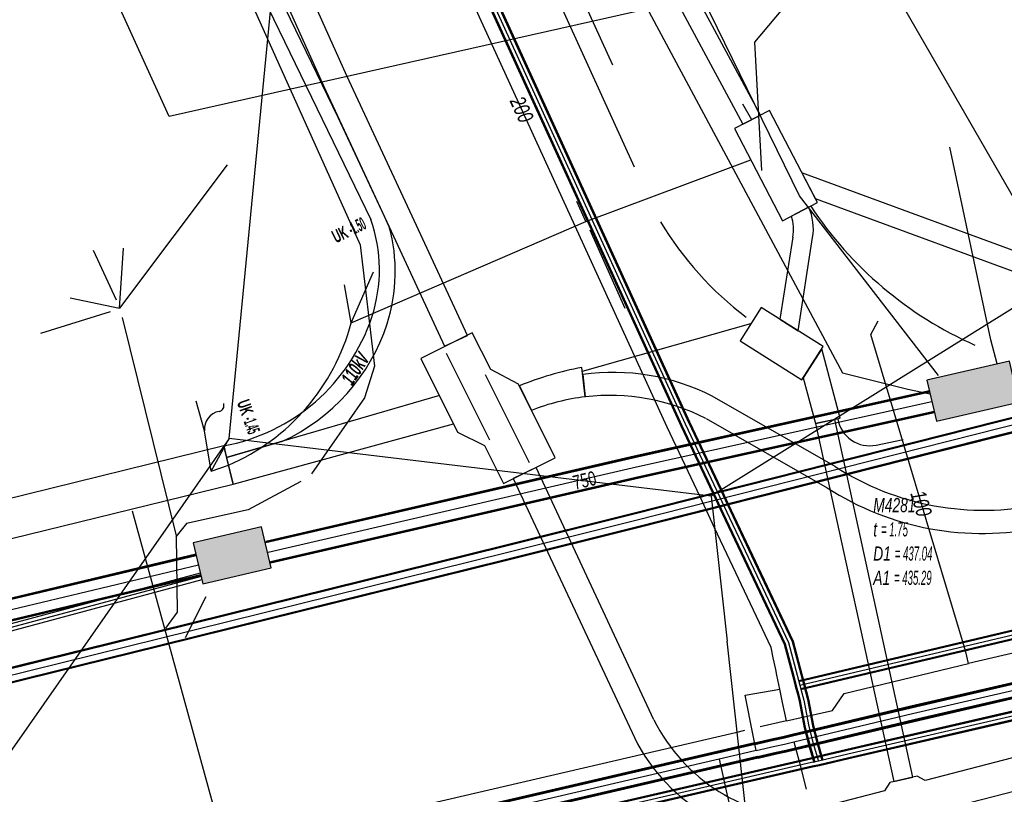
# Model space of a CAD drawing. Header units: metres. Extents: x 2695563 to 2696938, y 1260544 to 1262032.
# Tile 239 of 256: x 2696542 to 2696577, y 1261641 to 1261669. Entities that reach past the tile are written whole.
import ezdxf

# ---------------------------------------------------------------- set-up
doc = ezdxf.new("R2010")
doc.units = ezdxf.units.M
doc.linetypes.add('AUSGEZOGEN', pattern=[0])
for name, color, linetype in [('AW_LK_Haltung', 24, 'AUSGEZOGEN'), ('AW_LK_Normschacht Text', 24, 'AUSGEZOGEN'), ('EW_Hoehenpunkt_Text', 7, 'AUSGEZOGEN'), ('EW_LK_Bauwerk_FL_Linie_Punkt', 1, 'AUSGEZOGEN'), ('EW_LK_Trasseabs', 1, 'AUSGEZOGEN'), ('EW_LK_Trasseabs_Text', 1, 'AUSGEZOGEN'), ('EW_LK_Trasserand', 1, 'AUSGEZOGEN'), ('FM_LK_SW_BAUWERK', 94, 'AUSGEZOGEN'), ('FM_LK_SW_TRASSEKANTE', 94, 'AUSGEZOGEN'), ('FM_LK_SW_TRASSEKANTE_TEXT', 94, 'AUSGEZOGEN'), ('GA_LK_Leitung', 32, 'AUSGEZOGEN'), ('WA_LK_Leitung', 171, 'AUSGEZOGEN'), ('WA_LK_Leitung_Text', 171, 'AUSGEZOGEN')]:
    doc.layers.add(name, color=color, linetype=linetype)
doc.styles.add('ARIAL', font='arial.ttf')
doc.styles.add('ARIALNARROW', font='ARIALN.TTF')
pattern_1 = [(0, (2703955, 1269100), (4050, 4050), [4050, -4050]), (90, (2703955, 1269100), (-4050, 4050), [4050, -4050])]
pattern_2 = [(0, (2708005, 1273150), (6075, 6075), [6075, -6075]), (90, (2708005, 1273150), (-6075, 6075), [6075, -6075])]

# ---------------------------------------------------------------- blocks, each defined once
blk = doc.blocks.new('COMPLEXOBJECT_1607')
at = {"layer": 'EW_LK_Trasserand', "color": 1, "linetype": 'AUSGEZOGEN', "transparency": 33554687}
for p, q in [((6568.622, 11662.304), (6568.013, 11661.99)), ((6568.246, 11657.911), (6568.762, 11661.225))]:
    blk.add_line(p, q, dxfattribs=at)
blk.add_lwpolyline([(6568.056, 11661.244), (6567.601, 11658.317), (6568.246, 11657.911)], dxfattribs=at)
for centre, radius, start, end in [((6567.044, 11661.551), 1.749, 349.2695, 25.5161), ((6566.625, 11661.536), 1.461, 348.4785, 18.1193)]:
    blk.add_arc(centre, radius, start, end, dxfattribs=at)
blk = doc.blocks.new('COMPLEXOBJECT_1652')
at = {"layer": 'EW_LK_Trasserand', "color": 1, "linetype": 'AUSGEZOGEN', "transparency": 33554687}
for p, q in [((6560.586, 11656.35), (6560.678, 11655.556)), ((6569.563, 11653.076), (6565.197, 11655.577)), ((6564.972, 11654.784), (6569.283, 11652.314))]:
    blk.add_line(p, q, dxfattribs=at)
for centre, radius, start, end in [((6561.664, 11648.644), 7.781, 62.9997, 97.9668), ((6561.55, 11648.08), 7.526, 62.9594, 96.6564), ((6574.869, 11661.309), 9.794, 237.2007, 281.8993), ((6574.806, 11660.891), 10.201, 237.2221, 281.8746)]:
    blk.add_arc(centre, radius, start, end, dxfattribs=at)
blk = doc.blocks.new('COMPLEXOBJECT_1653')
at = {"layer": 'EW_LK_Trasserand', "color": 1, "linetype": 'AUSGEZOGEN', "transparency": 33554687}
blk.add_lwpolyline([(6563.121, 11644.055), (6558.926, 11653.034), (6558.111, 11652.653), (6562.423, 11643.422)], dxfattribs=at)
for centre, radius, start, end in [((6568.795, 11646.869), 6.333, 206.3769, 269.4253), ((6568.33, 11646.353), 6.594, 206.3909, 274.9952), ((6598.588, 11647.009), 30.55, 192.2321, 193.6793)]:
    blk.add_arc(centre, radius, start, end, dxfattribs=at)
blk = doc.blocks.new('COMPLEXOBJECT_1654')
at = {"layer": 'EW_LK_Trasserand', "color": 1, "linetype": 'AUSGEZOGEN', "transparency": 33554687}
for points in [[(6553.702, 11661.611), (6553.533, 11661.974), (6551.885, 11665.504), (6546.995, 11675.601), (6546.509, 11675.366), (6553.044, 11661.874)], [(6547.813, 11653.805), (6547.914, 11653.397), (6549.904, 11653.976)]]:
    blk.add_lwpolyline(points, dxfattribs=at)
for centre, radius, start, end in [((6547.923, 11660.076), 5.427, 341.9419, 19.3422), ((6547.818, 11660.012), 6.097, 342.2421, 15.2074), ((6546.541, 11660.586), 6.899, 280.6231, 341.4741), ((6546.977, 11660.33), 6.996, 294.736, 341.8591)]:
    blk.add_arc(centre, radius, start, end, dxfattribs=at)
blk = doc.blocks.new('COMPLEXOBJECT_1754')
at = {"layer": 'EW_LK_Trasserand', "color": 1, "linetype": 'AUSGEZOGEN', "transparency": 33554687}
for p, q in [((6560.678, 11655.556), (6560.557, 11656.598)), ((6558.333, 11655.952), (6558.763, 11655.072))]:
    blk.add_line(p, q, dxfattribs=at)
for centre, radius, start, end in [((6562.648, 11645.248), 11.541, 100.4383, 111.9555), ((6561.583, 11647.947), 7.663, 96.7791, 111.5889)]:
    blk.add_arc(centre, radius, start, end, dxfattribs=at)
blk = doc.blocks.new('COMPLEXOBJECT_2009')
at = {"layer": 'EW_LK_Trasseabs', "color": 1, "linetype": 'AUSGEZOGEN', "transparency": 33554687}
blk.add_line((6547.365, 11652.909), (6547.128, 11654.348), dxfattribs=at)
for centre, radius, start, end in [((6547.611, 11655.244), 0.209, 278.8348, 19.2377), ((6547.764, 11654.411), 0.639, 100.905, 185.6214)]:
    blk.add_arc(centre, radius, start, end, dxfattribs=at)

msp = doc.modelspace()

# ---------------------------------------------------------------- hatches: boundary and pattern name
at = {"layer": 'EW_LK_Bauwerk_FL_Linie_Punkt', "lineweight": 18, "transparency": 33554687}
h = msp.add_hatch(dxfattribs=at)
h.set_pattern_fill('MUSTER', color=1, scale=4050, style=0, pattern_type=2)
h.set_pattern_definition(pattern_1)
h.paths.add_polyline_path([(2696568.665, 1261661.634), (2696569.907, 1261662.281), (2696568.196, 1261665.562), (2696566.955, 1261664.915)], flags=0)
h = msp.add_hatch(dxfattribs=at)
h.set_pattern_fill('MUSTER', color=1, scale=4050, style=0, pattern_type=2)
h.set_pattern_definition(pattern_1)
h.paths.add_polyline_path([(2696567.161, 1261657.364), (2696569.357, 1261655.972), (2696570.106, 1261657.155), (2696567.91, 1261658.546)], flags=0)
h = msp.add_hatch(dxfattribs=at)
h.set_pattern_fill('MUSTER', color=1, scale=4050, style=0, pattern_type=2)
h.set_pattern_definition(pattern_1)
h.paths.add_polyline_path([(2696558.741, 1261652.28), (2696560.575, 1261653.196), (2696559.266, 1261655.818), (2696558.281, 1261656.334), (2696557.625, 1261657.647), (2696555.791, 1261656.731), (2696557.103, 1261654.106), (2696558.064, 1261653.636)], flags=0)
h = msp.add_hatch(dxfattribs=at)
h.set_pattern_fill('MUSTER', color=1, scale=4050, style=0, pattern_type=2)
h.set_pattern_definition(pattern_1)
h.paths.add_polyline_path([(2696570.114, 1261638.654), (2696584.246, 1261642.33), (2696583.708, 1261644.295), (2696573.74, 1261641.705), (2696573.451, 1261641.86), (2696572.479, 1261641.634), (2696572.29, 1261641.331), (2696569.603, 1261640.639)], flags=0)
at = {"layer": 'EW_LK_Trasserand', "lineweight": 18, "transparency": 33554687}
h = msp.add_hatch(dxfattribs=at)
h.set_pattern_fill('MUSTER', color=1, scale=6075, style=0, pattern_type=2)
h.set_pattern_definition(pattern_2)
h.paths.add_polyline_path([(2696567.878, 1261665.396), (2696558.546, 1261682.728), (2696550.674, 1261698.038), (2696550.052, 1261697.718), (2696557.926, 1261682.402), (2696567.257, 1261665.073)], flags=0)
h = msp.add_hatch(dxfattribs=at)
h.set_pattern_fill('MUSTER', color=1, scale=6075, style=0, pattern_type=2)
h.set_pattern_definition(pattern_2)
h.paths.add_polyline_path([(2696544.951, 1261685.001), (2696544.129, 1261684.634), (2696548.256, 1261675.532), (2696552.339, 1261666.421), (2696554.672, 1261661.421), (2696556.635, 1261657.168), (2696557.453, 1261657.545), (2696555.489, 1261661.799), (2696553.158, 1261666.795), (2696549.076, 1261675.902)], flags=0)
h = msp.add_hatch(dxfattribs=at)
h.set_pattern_fill('MUSTER', color=1, scale=6075, style=0, pattern_type=2)
h.set_pattern_definition(pattern_2)
h.paths.add_polyline_path([(2696550.874, 1261653.786), (2696551.042, 1261653.866), (2696551.207, 1261653.95), (2696551.37, 1261654.039), (2696551.531, 1261654.132), (2696551.689, 1261654.229), (2696551.844, 1261654.33), (2696551.997, 1261654.436), (2696552.147, 1261654.545), (2696552.294, 1261654.659), (2696552.438, 1261654.776), (2696552.578, 1261654.897), (2696552.716, 1261655.022), (2696552.85, 1261655.15), (2696552.981, 1261655.282), (2696553.108, 1261655.417), (2696553.231, 1261655.556), (2696553.351, 1261655.697), (2696553.467, 1261655.842), (2696553.579, 1261655.99), (2696553.687, 1261656.141), (2696553.791, 1261656.295), (2696553.891, 1261656.451), (2696553.987, 1261656.61), (2696554.078, 1261656.772), (2696554.166, 1261656.936), (2696554.248, 1261657.102), (2696554.327, 1261657.27), (2696554.401, 1261657.44), (2696554.47, 1261657.612), (2696554.535, 1261657.786), (2696554.595, 1261657.962), (2696554.629, 1261658.07), (2696554.66, 1261658.179), (2696554.689, 1261658.288), (2696554.717, 1261658.398), (2696554.742, 1261658.508), (2696554.766, 1261658.619), (2696554.787, 1261658.73), (2696554.806, 1261658.841), (2696554.823, 1261658.953), (2696554.838, 1261659.065), (2696554.851, 1261659.178), (2696554.862, 1261659.291), (2696554.871, 1261659.403), (2696554.878, 1261659.516), (2696554.882, 1261659.629), (2696554.885, 1261659.742), (2696554.885, 1261659.856), (2696554.884, 1261659.969), (2696554.88, 1261660.082), (2696554.874, 1261660.195), (2696554.866, 1261660.308), (2696554.856, 1261660.421), (2696554.844, 1261660.533), (2696554.83, 1261660.645), (2696554.813, 1261660.757), (2696554.795, 1261660.869), (2696554.774, 1261660.98), (2696554.752, 1261661.091), (2696554.727, 1261661.202), (2696554.701, 1261661.312), (2696554.672, 1261661.421), (2696554.503, 1261661.784), (2696552.855, 1261665.314), (2696547.965, 1261675.411), (2696547.479, 1261675.176), (2696554.014, 1261661.684), (2696554.051, 1261661.576), (2696554.085, 1261661.467), (2696554.117, 1261661.357), (2696554.147, 1261661.247), (2696554.175, 1261661.136), (2696554.2, 1261661.024), (2696554.222, 1261660.912), (2696554.243, 1261660.8), (2696554.261, 1261660.687), (2696554.277, 1261660.574), (2696554.29, 1261660.46), (2696554.301, 1261660.347), (2696554.309, 1261660.233), (2696554.315, 1261660.119), (2696554.319, 1261660.004), (2696554.32, 1261659.89), (2696554.319, 1261659.776), (2696554.316, 1261659.662), (2696554.31, 1261659.547), (2696554.301, 1261659.433), (2696554.291, 1261659.32), (2696554.278, 1261659.206), (2696554.262, 1261659.093), (2696554.244, 1261658.98), (2696554.224, 1261658.868), (2696554.201, 1261658.756), (2696554.176, 1261658.644), (2696554.149, 1261658.533), (2696554.119, 1261658.423), (2696554.087, 1261658.313), (2696554.053, 1261658.204), (2696553.974, 1261657.981), (2696553.888, 1261657.761), (2696553.794, 1261657.544), (2696553.692, 1261657.331), (2696553.584, 1261657.121), (2696553.468, 1261656.915), (2696553.345, 1261656.713), (2696553.215, 1261656.515), (2696553.079, 1261656.322), (2696552.936, 1261656.134), (2696552.787, 1261655.95), (2696552.632, 1261655.772), (2696552.47, 1261655.6), (2696552.303, 1261655.433), (2696552.13, 1261655.271), (2696551.952, 1261655.116), (2696551.769, 1261654.967), (2696551.58, 1261654.824), (2696551.387, 1261654.688), (2696551.189, 1261654.559), (2696550.987, 1261654.436), (2696550.781, 1261654.321), (2696550.571, 1261654.212), (2696550.357, 1261654.111), (2696550.14, 1261654.017), (2696549.92, 1261653.931), (2696549.697, 1261653.852), (2696549.472, 1261653.781), (2696549.244, 1261653.718), (2696549.015, 1261653.663), (2696548.783, 1261653.615), (2696548.884, 1261653.207)], flags=0)
h = msp.add_hatch(dxfattribs=at)
h.set_pattern_fill('MUSTER', color=1, scale=6075, style=0, pattern_type=2)
h.set_pattern_definition(pattern_2)
h.paths.add_polyline_path([(2696561.648, 1261655.366), (2696561.79, 1261655.381), (2696561.932, 1261655.394), (2696562.075, 1261655.404), (2696562.217, 1261655.411), (2696562.36, 1261655.415), (2696562.503, 1261655.417), (2696562.646, 1261655.416), (2696562.788, 1261655.412), (2696562.931, 1261655.406), (2696563.073, 1261655.396), (2696563.216, 1261655.385), (2696563.358, 1261655.37), (2696563.499, 1261655.353), (2696563.641, 1261655.333), (2696563.782, 1261655.31), (2696563.922, 1261655.285), (2696564.062, 1261655.257), (2696564.202, 1261655.226), (2696564.341, 1261655.193), (2696564.479, 1261655.157), (2696564.616, 1261655.119), (2696564.753, 1261655.078), (2696564.889, 1261655.034), (2696565.024, 1261654.988), (2696565.158, 1261654.939), (2696565.292, 1261654.888), (2696565.424, 1261654.834), (2696565.555, 1261654.778), (2696565.685, 1261654.719), (2696565.814, 1261654.658), (2696565.942, 1261654.594), (2696570.253, 1261652.124), (2696570.47, 1261651.988), (2696570.691, 1261651.857), (2696570.915, 1261651.732), (2696571.142, 1261651.613), (2696571.372, 1261651.499), (2696571.605, 1261651.391), (2696571.84, 1261651.29), (2696572.078, 1261651.194), (2696572.318, 1261651.104), (2696572.56, 1261651.02), (2696572.805, 1261650.942), (2696573.051, 1261650.87), (2696573.299, 1261650.805), (2696573.548, 1261650.746), (2696573.799, 1261650.693), (2696574.052, 1261650.646), (2696574.305, 1261650.606), (2696574.559, 1261650.573), (2696574.814, 1261650.545), (2696575.07, 1261650.524), (2696575.326, 1261650.51), (2696575.582, 1261650.502), (2696575.838, 1261650.5), (2696576.095, 1261650.505), (2696576.351, 1261650.516), (2696576.607, 1261650.534), (2696576.862, 1261650.558), (2696577.117, 1261650.588), (2696577.371, 1261650.625), (2696577.623, 1261650.668), (2696577.875, 1261650.718), (2696636.699, 1261664.103), (2696636.821, 1261664.122), (2696636.944, 1261664.14), (2696637.066, 1261664.155), (2696637.189, 1261664.169), (2696637.312, 1261664.181), (2696637.436, 1261664.191), (2696637.559, 1261664.199), (2696637.683, 1261664.206), (2696637.806, 1261664.211), (2696637.93, 1261664.214), (2696638.054, 1261664.215), (2696638.177, 1261664.214), (2696638.301, 1261664.211), (2696638.425, 1261664.207), (2696638.548, 1261664.201), (2696638.672, 1261664.193), (2696638.795, 1261664.183), (2696638.918, 1261664.171), (2696639.041, 1261664.158), (2696639.164, 1261664.143), (2696639.287, 1261664.126), (2696639.409, 1261664.107), (2696639.531, 1261664.086), (2696639.652, 1261664.064), (2696639.774, 1261664.039), (2696639.895, 1261664.013), (2696640.015, 1261663.986), (2696640.135, 1261663.956), (2696640.255, 1261663.925), (2696640.374, 1261663.892), (2696640.493, 1261663.857), (2696665.404, 1261657.383), (2696665.29, 1261658.263), (2696640.621, 1261664.65), (2696640.496, 1261664.687), (2696640.371, 1261664.721), (2696640.245, 1261664.754), (2696640.119, 1261664.786), (2696639.992, 1261664.815), (2696639.865, 1261664.842), (2696639.738, 1261664.868), (2696639.61, 1261664.891), (2696639.482, 1261664.913), (2696639.354, 1261664.933), (2696639.225, 1261664.951), (2696639.096, 1261664.967), (2696638.967, 1261664.981), (2696638.837, 1261664.993), (2696638.708, 1261665.004), (2696638.578, 1261665.012), (2696638.448, 1261665.019), (2696638.318, 1261665.023), (2696638.188, 1261665.026), (2696638.058, 1261665.027), (2696637.928, 1261665.025), (2696637.798, 1261665.022), (2696637.669, 1261665.017), (2696637.539, 1261665.011), (2696637.409, 1261665.002), (2696637.28, 1261664.991), (2696637.15, 1261664.978), (2696637.021, 1261664.964), (2696636.892, 1261664.948), (2696636.763, 1261664.929), (2696636.635, 1261664.909), (2696577.858, 1261651.535), (2696577.616, 1261651.487), (2696577.373, 1261651.446), (2696577.129, 1261651.41), (2696576.885, 1261651.381), (2696576.639, 1261651.357), (2696576.393, 1261651.34), (2696576.147, 1261651.329), (2696575.901, 1261651.325), (2696575.654, 1261651.326), (2696575.408, 1261651.334), (2696575.162, 1261651.348), (2696574.916, 1261651.368), (2696574.671, 1261651.394), (2696574.427, 1261651.427), (2696574.183, 1261651.465), (2696573.941, 1261651.51), (2696573.7, 1261651.561), (2696573.46, 1261651.618), (2696573.222, 1261651.681), (2696572.985, 1261651.749), (2696572.75, 1261651.824), (2696572.517, 1261651.905), (2696572.286, 1261651.991), (2696572.058, 1261652.084), (2696571.832, 1261652.182), (2696571.608, 1261652.285), (2696571.387, 1261652.395), (2696571.169, 1261652.509), (2696570.954, 1261652.63), (2696570.742, 1261652.755), (2696570.533, 1261652.886), (2696566.167, 1261655.387), (2696566.03, 1261655.455), (2696565.891, 1261655.521), (2696565.752, 1261655.583), (2696565.611, 1261655.643), (2696565.469, 1261655.701), (2696565.325, 1261655.755), (2696565.181, 1261655.807), (2696565.036, 1261655.855), (2696564.89, 1261655.901), (2696564.743, 1261655.944), (2696564.595, 1261655.984), (2696564.446, 1261656.021), (2696564.297, 1261656.055), (2696564.147, 1261656.087), (2696563.996, 1261656.115), (2696563.845, 1261656.14), (2696563.694, 1261656.163), (2696563.542, 1261656.182), (2696563.39, 1261656.198), (2696563.237, 1261656.212), (2696563.084, 1261656.222), (2696562.931, 1261656.229), (2696562.778, 1261656.234), (2696562.625, 1261656.235), (2696562.472, 1261656.233), (2696562.319, 1261656.229), (2696562.166, 1261656.221), (2696562.013, 1261656.21), (2696561.86, 1261656.196), (2696561.708, 1261656.18), (2696561.556, 1261656.16)], flags=0)
h = msp.add_hatch(dxfattribs=at)
h.set_pattern_fill('MUSTER', color=1, scale=6075, style=0, pattern_type=2)
h.set_pattern_definition(pattern_2)
h.paths.add_polyline_path([(2696578.711, 1261659.902), (2696569.351, 1261663.347), (2696569.832, 1261662.424), (2696578.469, 1261659.245)], flags=0)
h = msp.add_hatch(dxfattribs=at)
h.set_pattern_fill('MUSTER', color=1, scale=6075, style=0, pattern_type=2)
h.set_pattern_definition(pattern_2)
h.paths.add_polyline_path([(2696569.216, 1261657.721), (2696569.732, 1261661.035), (2696569.738, 1261661.07), (2696569.744, 1261661.105), (2696569.749, 1261661.141), (2696569.753, 1261661.176), (2696569.756, 1261661.212), (2696569.759, 1261661.247), (2696569.761, 1261661.283), (2696569.762, 1261661.319), (2696569.763, 1261661.354), (2696569.762, 1261661.39), (2696569.761, 1261661.426), (2696569.76, 1261661.461), (2696569.757, 1261661.497), (2696569.754, 1261661.532), (2696569.75, 1261661.568), (2696569.746, 1261661.603), (2696569.74, 1261661.639), (2696569.734, 1261661.674), (2696569.728, 1261661.709), (2696569.72, 1261661.744), (2696569.712, 1261661.779), (2696569.703, 1261661.813), (2696569.693, 1261661.847), (2696569.683, 1261661.882), (2696569.672, 1261661.916), (2696569.661, 1261661.949), (2696569.648, 1261661.983), (2696569.635, 1261662.016), (2696569.621, 1261662.049), (2696569.607, 1261662.082), (2696569.592, 1261662.114), (2696568.983, 1261661.8), (2696568.99, 1261661.777), (2696568.997, 1261661.753), (2696569.004, 1261661.73), (2696569.01, 1261661.706), (2696569.016, 1261661.683), (2696569.021, 1261661.659), (2696569.026, 1261661.635), (2696569.031, 1261661.611), (2696569.035, 1261661.587), (2696569.039, 1261661.563), (2696569.043, 1261661.539), (2696569.046, 1261661.515), (2696569.048, 1261661.491), (2696569.05, 1261661.466), (2696569.052, 1261661.442), (2696569.054, 1261661.418), (2696569.055, 1261661.393), (2696569.055, 1261661.369), (2696569.055, 1261661.345), (2696569.055, 1261661.32), (2696569.055, 1261661.296), (2696569.054, 1261661.271), (2696569.052, 1261661.247), (2696569.05, 1261661.223), (2696569.048, 1261661.199), (2696569.045, 1261661.174), (2696569.042, 1261661.15), (2696569.039, 1261661.126), (2696569.035, 1261661.102), (2696569.031, 1261661.078), (2696569.026, 1261661.054), (2696568.571, 1261658.127)], flags=0)
h = msp.add_hatch(dxfattribs=at)
h.set_pattern_fill('MUSTER', color=1, scale=6075, style=0, pattern_type=2)
h.set_pattern_definition(pattern_2)
h.paths.add_polyline_path([(2696570.722, 1261654.604), (2696570.059, 1261657.08), (2696569.404, 1261656.047), (2696569.843, 1261654.412)], flags=0)
h = msp.add_hatch(dxfattribs=at)
h.set_pattern_fill('MUSTER', color=1, scale=6075, style=0, pattern_type=2)
h.set_pattern_definition(pattern_2)
h.paths.add_polyline_path([(2696559.733, 1261654.882), (2696559.793, 1261654.905), (2696559.852, 1261654.928), (2696559.912, 1261654.95), (2696559.972, 1261654.972), (2696560.032, 1261654.993), (2696560.093, 1261655.014), (2696560.153, 1261655.034), (2696560.214, 1261655.054), (2696560.275, 1261655.073), (2696560.336, 1261655.092), (2696560.397, 1261655.11), (2696560.459, 1261655.128), (2696560.52, 1261655.145), (2696560.582, 1261655.162), (2696560.644, 1261655.178), (2696560.706, 1261655.194), (2696560.768, 1261655.209), (2696560.83, 1261655.223), (2696560.892, 1261655.238), (2696560.955, 1261655.251), (2696561.017, 1261655.264), (2696561.08, 1261655.277), (2696561.143, 1261655.289), (2696561.206, 1261655.3), (2696561.269, 1261655.311), (2696561.332, 1261655.322), (2696561.395, 1261655.332), (2696561.458, 1261655.341), (2696561.521, 1261655.35), (2696561.585, 1261655.358), (2696561.648, 1261655.366), (2696561.527, 1261656.408), (2696561.453, 1261656.394), (2696561.38, 1261656.38), (2696561.307, 1261656.365), (2696561.233, 1261656.35), (2696561.16, 1261656.334), (2696561.087, 1261656.318), (2696561.014, 1261656.301), (2696560.941, 1261656.284), (2696560.869, 1261656.267), (2696560.796, 1261656.249), (2696560.723, 1261656.23), (2696560.651, 1261656.211), (2696560.579, 1261656.192), (2696560.507, 1261656.172), (2696560.435, 1261656.151), (2696560.363, 1261656.13), (2696560.291, 1261656.109), (2696560.22, 1261656.087), (2696560.148, 1261656.065), (2696560.077, 1261656.042), (2696560.006, 1261656.019), (2696559.935, 1261655.995), (2696559.864, 1261655.971), (2696559.793, 1261655.947), (2696559.723, 1261655.922), (2696559.652, 1261655.896), (2696559.582, 1261655.87), (2696559.512, 1261655.844), (2696559.442, 1261655.817), (2696559.372, 1261655.79), (2696559.303, 1261655.762)], flags=0)
h = msp.add_hatch(dxfattribs=at)
h.set_pattern_fill('MUSTER', color=1, scale=6075, style=0, pattern_type=2)
h.set_pattern_definition(pattern_2)
h.paths.add_polyline_path([(2696549.117, 1261652.256), (2696556.952, 1261654.407), (2696556.46, 1261655.411), (2696548.884, 1261653.207)], flags=0)
h = msp.add_hatch(dxfattribs=at)
h.set_pattern_fill('MUSTER', color=1, scale=6075, style=0, pattern_type=2)
h.set_pattern_definition(pattern_2)
h.paths.add_polyline_path([(2696573.307, 1261641.821), (2696570.526, 1261654.562), (2696569.843, 1261654.412), (2696572.623, 1261641.672)], flags=0)
h = msp.add_hatch(dxfattribs=at)
h.set_pattern_fill('MUSTER', color=1, scale=6075, style=0, pattern_type=2)
h.set_pattern_definition(pattern_2)
h.paths.add_polyline_path([(2696538.005, 1261649.552), (2696541.224, 1261650.315), (2696549.117, 1261652.256), (2696548.783, 1261653.615), (2696540.895, 1261651.676), (2696537.682, 1261650.915)], flags=0)
h = msp.add_hatch(dxfattribs=at)
h.set_pattern_fill('MUSTER', color=1, scale=6075, style=0, pattern_type=2)
h.set_pattern_definition(pattern_2)
h.paths.add_polyline_path([(2696569.701, 1261640.346), (2696569.476, 1261640.352), (2696569.252, 1261640.366), (2696569.028, 1261640.389), (2696568.806, 1261640.419), (2696568.584, 1261640.457), (2696568.364, 1261640.503), (2696568.146, 1261640.556), (2696567.929, 1261640.617), (2696567.715, 1261640.686), (2696567.504, 1261640.763), (2696567.296, 1261640.847), (2696567.09, 1261640.938), (2696566.888, 1261641.037), (2696566.69, 1261641.142), (2696566.495, 1261641.255), (2696566.305, 1261641.374), (2696566.119, 1261641.5), (2696565.937, 1261641.633), (2696565.761, 1261641.772), (2696565.589, 1261641.917), (2696565.423, 1261642.069), (2696565.262, 1261642.226), (2696565.106, 1261642.388), (2696564.957, 1261642.556), (2696564.814, 1261642.729), (2696564.677, 1261642.908), (2696564.546, 1261643.09), (2696564.422, 1261643.278), (2696564.305, 1261643.47), (2696564.194, 1261643.665), (2696564.091, 1261643.865), (2696559.896, 1261652.844), (2696559.081, 1261652.463), (2696563.393, 1261643.232), (2696563.511, 1261643.006), (2696563.637, 1261642.785), (2696563.771, 1261642.569), (2696563.914, 1261642.358), (2696564.065, 1261642.153), (2696564.224, 1261641.954), (2696564.39, 1261641.761), (2696564.564, 1261641.575), (2696564.745, 1261641.395), (2696564.932, 1261641.223), (2696565.126, 1261641.058), (2696565.327, 1261640.9), (2696565.533, 1261640.751), (2696565.745, 1261640.609), (2696565.962, 1261640.476), (2696566.184, 1261640.352), (2696566.411, 1261640.236), (2696566.642, 1261640.129), (2696566.877, 1261640.03), (2696567.115, 1261639.941), (2696567.357, 1261639.862), (2696567.602, 1261639.791), (2696567.849, 1261639.731), (2696568.099, 1261639.679), (2696568.35, 1261639.638), (2696568.603, 1261639.606), (2696568.856, 1261639.584), (2696569.111, 1261639.572), (2696569.365, 1261639.569), (2696569.62, 1261639.577), (2696569.874, 1261639.594), (2696569.868, 1261639.618), (2696569.862, 1261639.642), (2696569.856, 1261639.667), (2696569.851, 1261639.691), (2696569.845, 1261639.715), (2696569.839, 1261639.739), (2696569.833, 1261639.763), (2696569.828, 1261639.788), (2696569.822, 1261639.812), (2696569.816, 1261639.836), (2696569.81, 1261639.86), (2696569.805, 1261639.885), (2696569.799, 1261639.909), (2696569.794, 1261639.933), (2696569.788, 1261639.957), (2696569.782, 1261639.982), (2696569.777, 1261640.006), (2696569.771, 1261640.03), (2696569.766, 1261640.054), (2696569.76, 1261640.079), (2696569.755, 1261640.103), (2696569.749, 1261640.127), (2696569.744, 1261640.152), (2696569.738, 1261640.176), (2696569.733, 1261640.2), (2696569.728, 1261640.224), (2696569.722, 1261640.249), (2696569.717, 1261640.273), (2696569.712, 1261640.297), (2696569.706, 1261640.322)], flags=0)
at = {"layer": 'FM_LK_SW_BAUWERK', "transparency": 33554687}
for points in [[(2696573.806, 1261655.957), (2696574.147, 1261654.496), (2696577.078, 1261655.181), (2696576.736, 1261656.641)], [(2696550.467, 1261649.273), (2696550.126, 1261650.734), (2696547.692, 1261650.166), (2696548.032, 1261648.705)]]:
    msp.add_hatch(color=7, dxfattribs=at).paths.add_polyline_path(points)

# ---------------------------------------------------------------- linework, layer by layer
at = {"layer": 'AW_LK_Haltung', "color": 24, "linetype": 'AUSGEZOGEN', "transparency": 33554687}
for p, q in [((2696567.93, 1261663.43), (2696567.68, 1261667.99)), ((2696548.898, 1261663.623), (2696545.07, 1261658.526)), ((2696544.14, 1261660.59), (2696544.953, 1261658.825)), ((2696545.07, 1261658.526), (2696545.212, 1261660.66)), ((2696543.317, 1261658.886), (2696545.07, 1261658.526)), ((2696542.274, 1261657.633), (2696544.749, 1261658.402)), ((2696545.172, 1261658.19), (2696547.091, 1261650.41)), ((2696548.148, 1261648.246), (2696547.41, 1261646.783))]:
    msp.add_line(p, q, dxfattribs=at)
at = {"layer": 'AW_LK_Haltung', "linetype": 'AUSGEZOGEN', "transparency": 33554687}
for p, q in [((2696583.435, 1261656.301), (2696563.334, 1261651.212)), ((2696583.44, 1261656.281), (2696563.339, 1261651.192)), ((2696583.445, 1261656.262), (2696563.344, 1261651.173)), ((2696583.557, 1261655.816), (2696563.456, 1261650.727)), ((2696583.562, 1261655.797), (2696563.461, 1261650.708)), ((2696583.567, 1261655.777), (2696563.466, 1261650.688)), ((2696563.334, 1261651.212), (2696558.775, 1261650.072)), ((2696563.339, 1261651.192), (2696558.78, 1261650.053)), ((2696563.344, 1261651.173), (2696558.784, 1261650.033)), ((2696563.456, 1261650.727), (2696558.896, 1261649.587)), ((2696563.461, 1261650.708), (2696558.9, 1261649.567)), ((2696563.466, 1261650.688), (2696558.905, 1261649.548)), ((2696558.775, 1261650.072), (2696546.417, 1261647.013)), ((2696558.78, 1261650.053), (2696546.422, 1261646.994)), ((2696558.784, 1261650.033), (2696546.427, 1261646.974)), ((2696558.896, 1261649.587), (2696546.537, 1261646.528)), ((2696558.9, 1261649.567), (2696546.542, 1261646.508)), ((2696558.905, 1261649.548), (2696546.547, 1261646.489)), ((2696546.417, 1261647.013), (2696530.601, 1261643.099)), ((2696546.422, 1261646.994), (2696530.606, 1261643.08)), ((2696546.427, 1261646.974), (2696530.611, 1261643.06)), ((2696546.537, 1261646.528), (2696530.721, 1261642.614)), ((2696546.542, 1261646.508), (2696530.726, 1261642.594)), ((2696546.547, 1261646.489), (2696530.731, 1261642.575))]:
    msp.add_line(p, q, dxfattribs=at)
at = {"layer": 'AW_LK_Haltung', "color": 255, "transparency": 33554687}
for p, q in [((2696583.501, 1261656.039), (2696563.4, 1261650.95)), ((2696563.4, 1261650.95), (2696558.84, 1261649.81)), ((2696558.84, 1261649.81), (2696546.482, 1261646.751)), ((2696546.482, 1261646.751), (2696530.666, 1261642.837))]:
    msp.add_line(p, q, dxfattribs=at)
at = {"layer": 'AW_LK_Haltung', "color": 24, "linetype": 'AUSGEZOGEN', "transparency": 33554687}
for points in [[(2696546.227, 1261677.279), (2696553.638, 1261660.775), (2696554.147, 1261656.457), (2696553.787, 1261655.326), (2696551.907, 1261652.622)], [(2696579.42, 1261658.06), (2696571.112, 1261672.492), (2696570.14, 1261674.18), (2696569.76, 1261674.605)], [(2696567.68, 1261667.99), (2696571.05, 1261672.02), (2696571.112, 1261672.492)], [(2696551.52, 1261652.354), (2696549.654, 1261651.336), (2696547.459, 1261650.852), (2696547.078, 1261650.381)], [(2696547.091, 1261650.41), (2696547.128, 1261647.695), (2696546.707, 1261647.123)]]:
    msp.add_lwpolyline(points, dxfattribs=at)
at = {"layer": 'EW_LK_Bauwerk_FL_Linie_Punkt', "color": 1, "linetype": 'AUSGEZOGEN', "transparency": 33554687}
for p, q in [((2696558.25, 1261653.823), (2696556.708, 1261656.909)), ((2696559.658, 1261653.018), (2696558.094, 1261656.15)), ((2696566.127, 1261651.831), (2696548.978, 1261653.884)), ((2696568.048, 1261634.297), (2696566.694, 1261646.667)), ((2696570.131, 1261639.588), (2696583.776, 1261643.102))]:
    msp.add_line(p, q, dxfattribs=at)
for points in [[(2696568.665, 1261661.634), (2696569.907, 1261662.281), (2696568.196, 1261665.562), (2696566.955, 1261664.915), (2696568.665, 1261661.634)], [(2696567.161, 1261657.364), (2696569.357, 1261655.972), (2696570.106, 1261657.155), (2696567.91, 1261658.546), (2696567.161, 1261657.364)], [(2696558.741, 1261652.28), (2696560.575, 1261653.196), (2696559.266, 1261655.818), (2696558.281, 1261656.334), (2696557.625, 1261657.647), (2696555.791, 1261656.731), (2696557.103, 1261654.106), (2696558.064, 1261653.636), (2696558.741, 1261652.28)], [(2696570.114, 1261638.654), (2696584.246, 1261642.33), (2696583.708, 1261644.295), (2696573.74, 1261641.705), (2696573.451, 1261641.86), (2696572.479, 1261641.634), (2696572.29, 1261641.331), (2696569.603, 1261640.639), (2696570.114, 1261638.654)]]:
    msp.add_lwpolyline(points, close=True, dxfattribs=at)
at = {"layer": 'EW_LK_Trasseabs', "color": 1, "linetype": 'AUSGEZOGEN', "transparency": 33554687}
for p, q in [((2696563.403, 1261663.545), (2696547.981, 1261697.362)), ((2696548.978, 1261653.885), (2696551.155, 1261676.472)), ((2696567.568, 1261665.234), (2696567.257, 1261665.784)), ((2696561.666, 1261661.608), (2696567.532, 1261663.807)), ((2696561.666, 1261661.608), (2696561.34, 1261662.323)), ((2696553.318, 1261658.004), (2696561.666, 1261661.608)), ((2696563.062, 1261658.509), (2696561.816, 1261661.299)), ((2696553.318, 1261658.004), (2696554.113, 1261659.813)), ((2696553.318, 1261658.004), (2696553.075, 1261659.352)), ((2696561.543, 1261656.274), (2696567.537, 1261657.978)), ((2696548.098, 1261654.158), (2696547.8, 1261655.206)), ((2696548.978, 1261653.885), (2696539.793, 1261640.741)), ((2696548.335, 1261652.719), (2696548.978, 1261653.885)), ((2696571.999, 1261653.648), (2696572.961, 1261653.849)), ((2696548.335, 1261652.719), (2696548.95, 1261652.935)), ((2696549.955, 1261635.176), (2696545.535, 1261651.295))]:
    msp.add_line(p, q, dxfattribs=at)
for points in [[(2696562.625, 1261667.177), (2696551.804, 1261690.88), (2696548.692, 1261697.639)], [(2696581.781, 1261661.588), (2696566.127, 1261651.831), (2696566.694, 1261646.667)]]:
    msp.add_lwpolyline(points, dxfattribs=at)
for centre, radius, start, end in [((2696581.037, 1261669.656), 13.62, 213.4092, 246.0698), ((2696574.666, 1261667.815), 12.068, 211.0332, 232.8161), ((2696545.917, 1261659.965), 7.656, 293.3373, 345.1592), ((2696571.758, 1261654.761), 1.139, 189.0599, 282.2156)]:
    msp.add_arc(centre, radius, start, end, dxfattribs=at)
at = {"layer": 'EW_LK_Trasserand', "color": 1, "linetype": 'AUSGEZOGEN', "transparency": 33554687}
for points in [[(2696567.878, 1261665.396), (2696558.546, 1261682.728), (2696550.674, 1261698.038), (2696550.052, 1261697.718), (2696557.926, 1261682.402), (2696567.257, 1261665.073), (2696567.878, 1261665.396)], [(2696544.951, 1261685.001), (2696544.129, 1261684.634), (2696548.256, 1261675.532), (2696552.339, 1261666.421), (2696554.672, 1261661.421), (2696556.635, 1261657.168), (2696557.453, 1261657.545), (2696555.489, 1261661.799), (2696553.158, 1261666.795), (2696549.076, 1261675.902), (2696544.951, 1261685.001)], [(2696578.711, 1261659.902), (2696569.351, 1261663.347), (2696569.832, 1261662.424), (2696578.469, 1261659.245), (2696578.711, 1261659.902)], [(2696570.722, 1261654.604), (2696570.059, 1261657.08), (2696569.404, 1261656.047), (2696569.843, 1261654.412), (2696570.722, 1261654.604)], [(2696549.117, 1261652.256), (2696556.952, 1261654.407), (2696556.46, 1261655.411), (2696548.884, 1261653.207), (2696549.117, 1261652.256)], [(2696573.307, 1261641.821), (2696570.526, 1261654.562), (2696569.843, 1261654.412), (2696572.623, 1261641.672), (2696573.307, 1261641.821)], [(2696538.005, 1261649.552), (2696541.224, 1261650.315), (2696549.117, 1261652.256), (2696548.783, 1261653.615), (2696540.895, 1261651.676), (2696537.682, 1261650.915), (2696538.005, 1261649.552)]]:
    msp.add_lwpolyline(points, close=True, dxfattribs=at)
at = {"layer": 'FM_LK_SW_BAUWERK', "color": 94, "transparency": 33554687}
for points in [[(2696573.806, 1261655.957), (2696574.147, 1261654.496), (2696577.078, 1261655.181), (2696576.736, 1261656.641), (2696573.806, 1261655.957)], [(2696550.467, 1261649.273), (2696550.126, 1261650.734), (2696547.692, 1261650.166), (2696548.032, 1261648.705), (2696550.467, 1261649.273)]]:
    msp.add_lwpolyline(points, close=True, dxfattribs=at)
at = {"layer": 'FM_LK_SW_TRASSEKANTE', "linetype": 'AUSGEZOGEN', "transparency": 33554687}
for p, q in [((2696563.382, 1261653.26), (2696573.895, 1261655.589)), ((2696563.387, 1261653.235), (2696573.901, 1261655.564)), ((2696563.393, 1261653.21), (2696573.906, 1261655.539)), ((2696563.547, 1261652.528), (2696574.058, 1261654.857)), ((2696563.553, 1261652.503), (2696574.063, 1261654.832)), ((2696563.558, 1261652.478), (2696574.069, 1261654.807)), ((2696550.273, 1261650.229), (2696563.382, 1261653.26)), ((2696550.279, 1261650.204), (2696563.387, 1261653.235)), ((2696550.284, 1261650.18), (2696563.393, 1261653.21)), ((2696550.442, 1261649.498), (2696563.547, 1261652.528)), ((2696550.447, 1261649.474), (2696563.553, 1261652.503)), ((2696550.453, 1261649.449), (2696563.558, 1261652.478)), ((2696547.784, 1261649.758), (2696509.812, 1261640.725)), ((2696547.79, 1261649.733), (2696509.818, 1261640.7)), ((2696547.796, 1261649.708), (2696509.824, 1261640.675)), ((2696547.958, 1261649.028), (2696509.986, 1261639.995)), ((2696547.964, 1261649.003), (2696509.992, 1261639.97)), ((2696547.97, 1261648.978), (2696509.998, 1261639.945)), ((2696547.94, 1261649.086), (2696526.705, 1261643.387)), ((2696548.004, 1261648.844), (2696526.803, 1261643.155))]:
    msp.add_line(p, q, dxfattribs=at)
at = {"layer": 'FM_LK_SW_TRASSEKANTE', "color": 255, "transparency": 33554687}
for p, q in [((2696563.47, 1261652.869), (2696573.982, 1261655.198)), ((2696550.363, 1261649.839), (2696563.47, 1261652.869)), ((2696547.877, 1261649.368), (2696509.905, 1261640.335)), ((2696547.972, 1261648.965), (2696526.754, 1261643.271))]:
    msp.add_line(p, q, dxfattribs=at)
at = {"layer": 'FM_LK_SW_TRASSEKANTE', "color": 94, "linetype": 'AUSGEZOGEN', "transparency": 33554687}
for points in [[(2696534.675, 1261728.58), (2696547.675, 1261699.363), (2696563.47, 1261669.923), (2696570.801, 1261656.215), (2696573.12, 1261655.64), (2696573.919, 1261655.473)], [(2696574.22, 1261656.12), (2696569.27, 1261662.52), (2696565.82, 1261669.6), (2696563.47, 1261669.084), (2696546.833, 1261665.347), (2696519.057, 1261726.432), (2696505.92, 1261720.63), (2696490.07, 1261713.6), (2696488.606, 1261717.168), (2696486.955, 1261721.194), (2696484.11, 1261728.13)], [(2696576.3, 1261656.539), (2696576.08, 1261657.4), (2696574.62, 1261664.251)]]:
    msp.add_lwpolyline(points, dxfattribs=at)
at = {"layer": 'GA_LK_Leitung', "color": 255, "linetype": 'AUSGEZOGEN', "transparency": 33554687}
for p, q in [((2696556.797, 1261672.827), (2696565.201, 1261654.403)), ((2696565.201, 1261654.403), (2696566.328, 1261652.016)), ((2696569.281, 1261645.104), (2696608.345, 1261654.339)), ((2696566.328, 1261652.016), (2696566.781, 1261651.057)), ((2696566.781, 1261651.057), (2696567.445, 1261649.651)), ((2696567.445, 1261649.651), (2696568.88, 1261646.612)), ((2696599.495, 1261649.244), (2696570.992, 1261642.639)), ((2696568.88, 1261646.612), (2696569.189, 1261645.452)), ((2696569.189, 1261645.452), (2696569.281, 1261645.104)), ((2696569.281, 1261645.104), (2696569.355, 1261644.826)), ((2696569.355, 1261644.826), (2696569.425, 1261644.564)), ((2696569.425, 1261644.564), (2696569.602, 1261643.621)), ((2696569.602, 1261643.621), (2696569.758, 1261643.023)), ((2696569.758, 1261643.023), (2696569.94, 1261642.395)), ((2696569.696, 1261642.339), (2696525.393, 1261632.104)), ((2696569.94, 1261642.395), (2696569.696, 1261642.339)), ((2696570.992, 1261642.639), (2696569.94, 1261642.395))]:
    msp.add_line(p, q, dxfattribs=at)
at = {"layer": 'GA_LK_Leitung', "linetype": 'AUSGEZOGEN', "transparency": 33554687}
for p, q in [((2696556.916, 1261672.881), (2696565.32, 1261654.457)), ((2696556.933, 1261672.889), (2696565.337, 1261654.465)), ((2696556.951, 1261672.897), (2696565.355, 1261654.473)), ((2696556.643, 1261672.757), (2696565.047, 1261654.333)), ((2696556.661, 1261672.765), (2696565.065, 1261654.341)), ((2696556.678, 1261672.773), (2696565.082, 1261654.349)), ((2696565.048, 1261654.331), (2696566.175, 1261651.944)), ((2696565.065, 1261654.339), (2696566.192, 1261651.952)), ((2696565.082, 1261654.347), (2696566.209, 1261651.96)), ((2696565.32, 1261654.459), (2696566.447, 1261652.072)), ((2696565.337, 1261654.467), (2696566.464, 1261652.08)), ((2696565.354, 1261654.475), (2696566.481, 1261652.088)), ((2696569.242, 1261645.268), (2696608.306, 1261654.503)), ((2696569.246, 1261645.25), (2696608.31, 1261654.485)), ((2696569.251, 1261645.232), (2696608.315, 1261654.467)), ((2696569.311, 1261644.976), (2696608.375, 1261654.211)), ((2696569.316, 1261644.958), (2696608.38, 1261654.193)), ((2696569.32, 1261644.94), (2696608.384, 1261654.175)), ((2696566.175, 1261651.944), (2696566.628, 1261650.985)), ((2696566.192, 1261651.952), (2696566.645, 1261650.993)), ((2696566.209, 1261651.96), (2696566.662, 1261651.001)), ((2696566.447, 1261652.072), (2696566.9, 1261651.113)), ((2696566.464, 1261652.08), (2696566.917, 1261651.121)), ((2696566.481, 1261652.088), (2696566.934, 1261651.129)), ((2696566.9, 1261651.113), (2696567.564, 1261649.707)), ((2696566.917, 1261651.121), (2696567.581, 1261649.715)), ((2696566.934, 1261651.129), (2696567.598, 1261649.723)), ((2696566.628, 1261650.985), (2696567.292, 1261649.579)), ((2696566.645, 1261650.993), (2696567.309, 1261649.587)), ((2696566.662, 1261651.001), (2696567.326, 1261649.595)), ((2696567.564, 1261649.707), (2696569.004, 1261646.657)), ((2696567.581, 1261649.715), (2696569.021, 1261646.664)), ((2696567.598, 1261649.723), (2696569.039, 1261646.67)), ((2696567.292, 1261649.579), (2696568.721, 1261646.554)), ((2696567.309, 1261649.587), (2696568.739, 1261646.56)), ((2696567.326, 1261649.595), (2696568.756, 1261646.567)), ((2696599.457, 1261649.408), (2696570.954, 1261642.803)), ((2696599.461, 1261649.39), (2696570.958, 1261642.785)), ((2696599.465, 1261649.372), (2696570.962, 1261642.767)), ((2696599.525, 1261649.116), (2696571.022, 1261642.511)), ((2696599.529, 1261649.098), (2696571.026, 1261642.493)), ((2696599.533, 1261649.08), (2696571.03, 1261642.475)), ((2696568.721, 1261646.554), (2696569.026, 1261645.409)), ((2696568.739, 1261646.56), (2696569.044, 1261645.414)), ((2696568.756, 1261646.567), (2696569.062, 1261645.418)), ((2696569.004, 1261646.657), (2696569.316, 1261645.486)), ((2696569.021, 1261646.664), (2696569.334, 1261645.49)), ((2696569.039, 1261646.67), (2696569.352, 1261645.495)), ((2696569.316, 1261645.486), (2696569.408, 1261645.138)), ((2696569.334, 1261645.49), (2696569.426, 1261645.142)), ((2696569.352, 1261645.495), (2696569.444, 1261645.147)), ((2696569.026, 1261645.409), (2696569.118, 1261645.061)), ((2696569.044, 1261645.414), (2696569.136, 1261645.066)), ((2696569.062, 1261645.418), (2696569.154, 1261645.07)), ((2696569.408, 1261645.138), (2696569.482, 1261644.86)), ((2696569.426, 1261645.143), (2696569.5, 1261644.865)), ((2696569.444, 1261645.147), (2696569.518, 1261644.869)), ((2696569.118, 1261645.061), (2696569.192, 1261644.783)), ((2696569.136, 1261645.065), (2696569.21, 1261644.787)), ((2696569.154, 1261645.07), (2696569.228, 1261644.792)), ((2696569.192, 1261644.783), (2696569.26, 1261644.527)), ((2696569.21, 1261644.787), (2696569.279, 1261644.531)), ((2696569.228, 1261644.792), (2696569.297, 1261644.535)), ((2696569.482, 1261644.86), (2696569.553, 1261644.593)), ((2696569.5, 1261644.865), (2696569.571, 1261644.597)), ((2696569.518, 1261644.869), (2696569.59, 1261644.601)), ((2696569.26, 1261644.527), (2696569.437, 1261643.584)), ((2696569.279, 1261644.531), (2696569.456, 1261643.588)), ((2696569.297, 1261644.535), (2696569.474, 1261643.592)), ((2696569.553, 1261644.593), (2696569.73, 1261643.65)), ((2696569.571, 1261644.597), (2696569.748, 1261643.654)), ((2696569.59, 1261644.601), (2696569.767, 1261643.658)), ((2696569.437, 1261643.584), (2696569.595, 1261642.978)), ((2696569.456, 1261643.588), (2696569.613, 1261642.983)), ((2696569.474, 1261643.592), (2696569.631, 1261642.988)), ((2696569.73, 1261643.65), (2696569.885, 1261643.058)), ((2696569.748, 1261643.654), (2696569.903, 1261643.063)), ((2696569.767, 1261643.658), (2696569.921, 1261643.068)), ((2696569.885, 1261643.058), (2696570.066, 1261642.432)), ((2696569.903, 1261643.063), (2696570.084, 1261642.437)), ((2696569.921, 1261643.068), (2696570.102, 1261642.442)), ((2696569.595, 1261642.978), (2696569.778, 1261642.348)), ((2696569.613, 1261642.983), (2696569.796, 1261642.353)), ((2696569.631, 1261642.988), (2696569.814, 1261642.358)), ((2696570.954, 1261642.803), (2696569.902, 1261642.559)), ((2696570.958, 1261642.785), (2696569.906, 1261642.541)), ((2696570.962, 1261642.767), (2696569.91, 1261642.523)), ((2696569.658, 1261642.503), (2696525.355, 1261632.268)), ((2696569.662, 1261642.485), (2696525.359, 1261632.25)), ((2696569.667, 1261642.467), (2696525.363, 1261632.232)), ((2696569.902, 1261642.559), (2696569.658, 1261642.503)), ((2696569.906, 1261642.541), (2696569.662, 1261642.485)), ((2696569.91, 1261642.523), (2696569.667, 1261642.467)), ((2696571.022, 1261642.511), (2696569.97, 1261642.267)), ((2696571.026, 1261642.493), (2696569.974, 1261642.249)), ((2696571.03, 1261642.475), (2696569.978, 1261642.231)), ((2696569.725, 1261642.211), (2696525.423, 1261631.976)), ((2696569.73, 1261642.193), (2696525.427, 1261631.958)), ((2696569.734, 1261642.175), (2696525.431, 1261631.94)), ((2696569.97, 1261642.267), (2696569.725, 1261642.211)), ((2696569.974, 1261642.249), (2696569.73, 1261642.193)), ((2696569.978, 1261642.231), (2696569.734, 1261642.175))]:
    msp.add_line(p, q, dxfattribs=at)
at = {"layer": 'WA_LK_Leitung', "color": 7, "linetype": 'AUSGEZOGEN', "transparency": 33554687}
for p, q in [((2696564.562, 1261654.288), (2696556.092, 1261672.814)), ((2696565.734, 1261651.799), (2696564.562, 1261654.288)), ((2696568.807, 1261643.829), (2696567.868, 1261643.61))]:
    msp.add_line(p, q, dxfattribs=at)
at = {"layer": 'WA_LK_Leitung', "linetype": 'AUSGEZOGEN', "transparency": 33554687}
for p, q in [((2696573.227, 1261644.358), (2696599.012, 1261650.335)), ((2696573.234, 1261644.327), (2696599.02, 1261650.305)), ((2696573.241, 1261644.297), (2696599.027, 1261650.275)), ((2696573.341, 1261643.871), (2696599.129, 1261649.849)), ((2696573.348, 1261643.841), (2696599.136, 1261649.819)), ((2696573.355, 1261643.81), (2696599.144, 1261649.789)), ((2696569.008, 1261643.352), (2696573.227, 1261644.358)), ((2696569.015, 1261643.321), (2696573.234, 1261644.327)), ((2696569.022, 1261643.291), (2696573.241, 1261644.297)), ((2696569.124, 1261642.865), (2696573.341, 1261643.871)), ((2696569.131, 1261642.835), (2696573.348, 1261643.841)), ((2696569.138, 1261642.804), (2696573.355, 1261643.81)), ((2696568.671, 1261643.275), (2696569.011, 1261643.352)), ((2696567.668, 1261643.046), (2696567.006, 1261642.894)), ((2696567.675, 1261643.016), (2696567.013, 1261642.864)), ((2696567.668, 1261643.046), (2696568.33, 1261643.198)), ((2696567.675, 1261643.016), (2696568.337, 1261643.168)), ((2696567.682, 1261642.985), (2696568.344, 1261643.137)), ((2696568.33, 1261643.198), (2696568.671, 1261643.275)), ((2696568.337, 1261643.168), (2696568.678, 1261643.245)), ((2696568.344, 1261643.137), (2696568.685, 1261643.214)), ((2696568.678, 1261643.245), (2696569.018, 1261643.322)), ((2696568.685, 1261643.214), (2696569.025, 1261643.291)), ((2696566.343, 1261642.742), (2696525.14, 1261633.162)), ((2696566.35, 1261642.712), (2696525.147, 1261633.132)), ((2696566.357, 1261642.681), (2696525.154, 1261633.101)), ((2696567.006, 1261642.894), (2696566.344, 1261642.742)), ((2696567.013, 1261642.864), (2696566.351, 1261642.712)), ((2696567.02, 1261642.833), (2696566.358, 1261642.681)), ((2696567.682, 1261642.985), (2696567.02, 1261642.833)), ((2696567.78, 1261642.559), (2696568.442, 1261642.711)), ((2696567.787, 1261642.528), (2696568.449, 1261642.68)), ((2696567.794, 1261642.498), (2696568.456, 1261642.65)), ((2696568.442, 1261642.711), (2696568.781, 1261642.788)), ((2696568.449, 1261642.68), (2696568.788, 1261642.757)), ((2696568.456, 1261642.65), (2696568.795, 1261642.727)), ((2696568.781, 1261642.788), (2696569.121, 1261642.865)), ((2696568.788, 1261642.757), (2696569.128, 1261642.834)), ((2696568.795, 1261642.727), (2696569.135, 1261642.804)), ((2696567.118, 1261642.407), (2696566.456, 1261642.255)), ((2696567.125, 1261642.376), (2696566.463, 1261642.224)), ((2696567.132, 1261642.346), (2696566.47, 1261642.194)), ((2696567.78, 1261642.559), (2696567.118, 1261642.407)), ((2696567.787, 1261642.528), (2696567.125, 1261642.376)), ((2696567.794, 1261642.498), (2696567.132, 1261642.346)), ((2696566.457, 1261642.255), (2696525.254, 1261632.675)), ((2696566.464, 1261642.224), (2696525.261, 1261632.644)), ((2696566.471, 1261642.194), (2696525.268, 1261632.614))]:
    msp.add_line(p, q, dxfattribs=at)
at = {"layer": 'WA_LK_Leitung', "color": 255, "linetype": 'AUSGEZOGEN', "transparency": 33554687}
for p, q in [((2696573.291, 1261644.084), (2696599.078, 1261650.062)), ((2696569.073, 1261643.078), (2696573.291, 1261644.084)), ((2696568.393, 1261642.924), (2696568.733, 1261643.001)), ((2696568.733, 1261643.001), (2696569.073, 1261643.078)), ((2696567.731, 1261642.772), (2696567.069, 1261642.62)), ((2696567.731, 1261642.772), (2696568.393, 1261642.924)), ((2696566.407, 1261642.468), (2696525.204, 1261632.888)), ((2696567.069, 1261642.62), (2696566.407, 1261642.468))]:
    msp.add_line(p, q, dxfattribs=at)
at = {"layer": 'WA_LK_Leitung', "color": 7, "linetype": 'AUSGEZOGEN', "transparency": 33554687}
for points in [[(2696575.279, 1261645.868), (2696575.183, 1261646.28), (2696574.567, 1261648.344), (2696571.807, 1261657.589), (2696572.069, 1261658.072)], [(2696609.859, 1261653.93), (2696609.567, 1261653.862), (2696575.279, 1261645.868)], [(2696568.569, 1261644.957), (2696568.464, 1261645.453), (2696568.421, 1261645.659), (2696568.334, 1261646.07), (2696568.256, 1261646.441), (2696566.791, 1261649.554), (2696566.25, 1261650.703), (2696565.734, 1261651.799)], [(2696571.542, 1261644.97), (2696574.987, 1261645.798), (2696575.279, 1261645.868)], [(2696567.731, 1261642.772), (2696567.623, 1261643.31), (2696567.333, 1261644.745), (2696568.569, 1261644.957)], [(2696568.807, 1261643.829), (2696568.67, 1261644.48), (2696568.569, 1261644.957)], [(2696568.807, 1261643.829), (2696569.436, 1261643.969), (2696569.857, 1261644.062), (2696570.442, 1261644.192), (2696570.861, 1261644.807), (2696571.542, 1261644.97)], [(2696567.312, 1261643.481), (2696566.991, 1261643.406), (2696525.748, 1261633.807), (2696521.488, 1261632.858)], [(2696569.073, 1261643.078), (2696569.241, 1261642.424), (2696569.507, 1261641.39)], [(2696566.407, 1261642.468), (2696566.491, 1261642.099), (2696566.688, 1261641.234), (2696566.874, 1261640.418), (2696560.036, 1261638.571), (2696560.494, 1261636.063)]]:
    msp.add_lwpolyline(points, dxfattribs=at)

# ---------------------------------------------------------------- block references
at = {"layer": 'EW_LK_Trasseabs', "color": 1, "linetype": 'AUSGEZOGEN', "lineweight": -3, "transparency": 33554687}
msp.add_blockref('COMPLEXOBJECT_2009', (2690000.97, 1249999.81), dxfattribs=at)
at = {"layer": 'EW_LK_Trasserand', "color": 1, "linetype": 'AUSGEZOGEN', "lineweight": -3, "transparency": 33554687}
for name in ['COMPLEXOBJECT_1654', 'COMPLEXOBJECT_1652', 'COMPLEXOBJECT_1607', 'COMPLEXOBJECT_1754', 'COMPLEXOBJECT_1653']:
    msp.add_blockref(name, (2690000.97, 1249999.81), dxfattribs=at)

# ---------------------------------------------------------------- texts
at = {"layer": 'AW_LK_Normschacht Text', "color": 24, "transparency": 33554687, "insert": (2696571.895, 1261651.764), "char_height": 0.50641, "width": 2.83191, "attachment_point": 1, "line_spacing_factor": 1.024096, "style": 'ARIAL'}
msp.add_mtext('\\A1;{\\fArial|i1|b0;\\H0.506413;\\W0.693818;\\C24;M4281}\\P{\\fArial|i1|b0;\\H0.505000;\\W0.693818;\\C24;t \\W0.485673;= 1.75}\\P{\\fArial|i1|b0;\\H0.505000;\\W0.693818;\\C24;D1 \\W0.485673;= 437.04}\\P{\\fArial|i1|b0;\\H0.505000;\\W0.693818;\\C24;A1 \\W0.485673;= 435.29}\\P', dxfattribs=at)
at = {"layer": 'EW_Hoehenpunkt_Text', "color": 1, "transparency": 33554687, "char_height": 0.45675, "width": 1.62484, "attachment_point": 6, "style": 'ARIALNARROW'}
for s, insert, rotation in [('\\A1;{\\fArial Narrow|i0|b1;\\H0.456750;\\W0.700000;\\C1;UK \\W0.490000;-1.50}\\P', (2696553.793, 1261661.572), 25.8453), ('\\A1;{\\fArial Narrow|i0|b1;\\H0.456750;\\W0.700000;\\C1;UK \\W0.490000;-1.45}\\P', (2696549.869, 1261654.071), 289.3464)]:
    msp.add_mtext(s, dxfattribs=dict(at, insert=insert, rotation=rotation))
at = {"layer": 'EW_LK_Trasseabs_Text', "color": 1, "transparency": 33554687, "insert": (2696553.463, 1261656.368), "char_height": 0.5075, "width": 1.34542, "attachment_point": 5, "rotation": 56.9664, "style": 'ARIALNARROW'}
msp.add_mtext('\\A1;{\\fArial Narrow|i1|b1;\\H0.507500;\\W0.700000;\\C1;110kV}\\P', dxfattribs=at)
at = {"layer": 'FM_LK_SW_TRASSEKANTE_TEXT', "color": 94, "transparency": 33554687, "insert": (2696561.554, 1261652.373), "char_height": 0.50638, "width": 1.28184, "attachment_point": 5, "rotation": 13.6197, "style": 'ARIAL'}
msp.add_mtext('\\W0.70; 750 ', dxfattribs=at)
at = {"layer": 'WA_LK_Leitung_Text', "color": 7, "transparency": 33554687, "char_height": 0.55426, "attachment_point": 5, "style": 'ARIAL'}
for s, insert, width, rotation in [('\\A1;{\\fArial|i1|b0;\\H0.554263;\\W0.700000;\\C7;200}\\P', (2696559.386, 1261665.597), 1.10633, 294.57), ('\\A1;{\\fArial|i1|b0;\\H0.554263;\\W0.700000;\\C7;100}\\P', (2696573.599, 1261651.566), 1.10014, 286.6212)]:
    msp.add_mtext(s, dxfattribs=dict(at, insert=insert, width=width, rotation=rotation))

doc.saveas('drawing.dxf')
